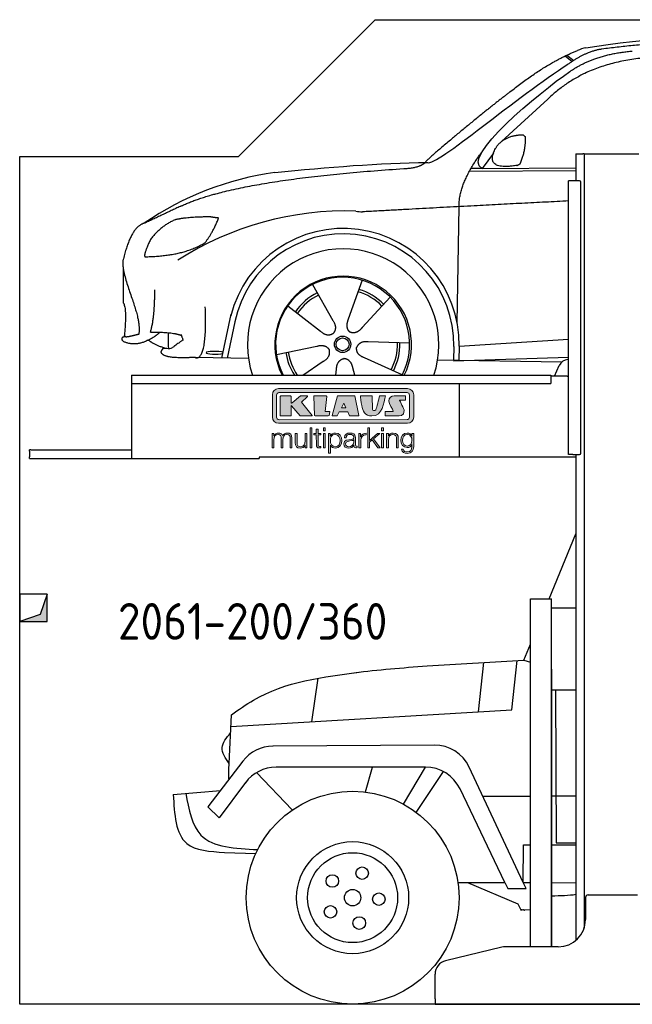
# Model space of a CAD drawing. Header units: millimetres. Extents: x 200 to 5400, y -200 to 3400.
# Tile 1 of 2: x 200 to 2440, y -200 to 3400. Entities that reach past the tile are written whole.
import ezdxf

# ---------------------------------------------------------------- set-up
doc = ezdxf.new("R2010")
doc.units = ezdxf.units.MM
for name, color, linetype in [('8', 1, 'Continuous'), ('Car', 10, 'Continuous'), ('Logo', 7, 'Continuous')]:
    doc.layers.add(name, color=color, linetype=linetype)
doc.styles.get("Standard").update_dxf_attribs({"font": 'ISOCP.SHX'})

# ---------------------------------------------------------------- blocks, each defined once
blk = doc.blocks.new('KLAUS')
at = {"layer": 'Logo'}
h = blk.add_hatch(color=8, dxfattribs=at)
h.dxf.hatch_style = 2
edge = h.paths.add_edge_path()
edge.add_spline(control_points=[(3.6, 29.09), (2.88, 29.09), (2.3, 28.51), (2.3, 27.8), (2.3, 27.8), (2.3, 16.11), (2.3, 16.11), (2.3, 15.39), (2.88, 14.81), (3.6, 14.81), (3.6, 14.81), (71.16, 14.81), (71.16, 14.81), (71.88, 14.81), (72.46, 15.39), (72.46, 16.11), (72.46, 16.11), (72.46, 27.8), (72.46, 27.8), (72.46, 28.51), (71.88, 29.09), (71.16, 29.09), (71.16, 29.09), (3.6, 29.09), (3.6, 29.09), (3.6, 29.09), (3.6, 29.09), (3.6, 29.09)], knot_values=[0, 0, 0, 0, 1, 1, 1, 2, 2, 2, 3, 3, 3, 4, 4, 4, 5, 5, 5, 6, 6, 6, 7, 7, 7, 8, 8, 8, 9, 9, 9, 9], degree=3, periodic=0)
edge = h.paths.add_edge_path()
edge.add_spline(control_points=[(3.35, 31.23), (3.35, 31.23), (71.47, 31.23), (71.47, 31.23), (73.26, 31.23), (74.71, 29.77), (74.71, 27.99), (74.71, 27.99), (74.71, 16.17), (74.71, 16.17), (74.71, 14.38), (73.26, 12.93), (71.47, 12.93), (71.47, 12.93), (3.35, 12.93), (3.35, 12.93), (1.56, 12.93), (0.11, 14.38), (0.11, 16.17), (0.11, 16.17), (0.11, 27.99), (0.11, 27.99), (0.11, 29.77), (1.56, 31.23), (3.35, 31.23), (3.35, 31.23), (3.35, 31.23), (3.35, 31.23)], knot_values=[0, 0, 0, 0, 1, 1, 1, 2, 2, 2, 3, 3, 3, 4, 4, 4, 5, 5, 5, 6, 6, 6, 7, 7, 7, 8, 8, 8, 9, 9, 9, 9], degree=3, periodic=0)
h = blk.add_hatch(color=8, dxfattribs=at)
h.dxf.hatch_style = 2
edge = h.paths.add_edge_path()
edge.add_spline(control_points=[(4.5, 27.33), (4.5, 27.33), (9.7, 27.33), (9.7, 27.33), (9.84, 27.33), (9.96, 27.22), (9.96, 27.08), (9.96, 27.08), (9.96, 23.69), (9.96, 23.69), (9.96, 23.69), (9.94, 23.64), (10.04, 23.59), (10.14, 23.53), (10.2, 23.57), (10.2, 23.57), (10.2, 23.57), (10.51, 23.75), (10.51, 23.75), (10.51, 23.75), (14.94, 27.33), (14.94, 27.33), (14.94, 27.33), (18.41, 27.33), (18.41, 27.33), (18.41, 27.33), (18.49, 27.33), (18.56, 27.2), (18.65, 27.04), (18.53, 26.91), (18.53, 26.91), (18.53, 26.91), (15.49, 24.11), (15.49, 24.11), (15.49, 24.11), (21.14, 17.06), (21.14, 17.06), (21.14, 17.06), (21.13, 16.91), (21.13, 16.91), (21.08, 16.84), (20.99, 16.82), (20.99, 16.82), (20.99, 16.82), (14.7, 16.82), (14.7, 16.82), (14.7, 16.82), (10.26, 22.17), (10.26, 22.17), (10.26, 22.17), (10.19, 22.24), (10.08, 22.21), (9.97, 22.18), (9.96, 22.11), (9.96, 22.11), (9.96, 22.11), (9.96, 17.08), (9.96, 17.08), (9.96, 16.94), (9.84, 16.82), (9.7, 16.82), (9.7, 16.82), (4.5, 16.82), (4.5, 16.82), (4.36, 16.82), (4.25, 16.94), (4.25, 17.08), (4.25, 17.08), (4.25, 27.08), (4.25, 27.08), (4.25, 27.22), (4.36, 27.33), (4.5, 27.33), (4.5, 27.33), (4.5, 27.33), (4.5, 27.33)], knot_values=[0, 0, 0, 0, 1, 1, 1, 2, 2, 2, 3, 3, 3, 4, 4, 4, 5, 5, 5, 6, 6, 6, 7, 7, 7, 8, 8, 8, 9, 9, 9, 10, 10, 10, 11, 11, 11, 12, 12, 12, 13, 13, 13, 14, 14, 14, 15, 15, 15, 16, 16, 16, 17, 17, 17, 18, 18, 18, 19, 19, 19, 20, 20, 20, 21, 21, 21, 22, 22, 22, 23, 23, 23, 24, 24, 24, 25, 25, 25, 25], degree=3, periodic=0)
h = blk.add_hatch(color=8, dxfattribs=at)
h.dxf.hatch_style = 2
h.paths.add_polyline_path([(22.42, 17.06), (21.97, 27.15), (22.24, 27.33), (28.55, 27.33), (28.86, 26.97), (28.01, 19.08), (30.26, 19.07), (30.44, 18.95), (30.08, 16.95), (29.49, 16.82), (22.6, 16.82)])
h = blk.add_hatch(color=8, dxfattribs=at)
h.paths.add_polyline_path([(36.52, 21.01), (38.93, 21.01), (37.87, 23.57)])
h.paths.add_polyline_path([(34.52, 27.33), (43.65, 27.33), (45.76, 16.94), (45.57, 16.82), (40.83, 16.82), (39.89, 18.95), (35.42, 18.95), (34.27, 16.82), (31.78, 16.82), (31.66, 17)])
h = blk.add_hatch(color=8, dxfattribs=at)
h.dxf.hatch_style = 2
edge = h.paths.add_edge_path()
edge.add_spline(control_points=[(52.69, 27.32), (52.69, 27.32), (52.88, 20.14), (52.88, 20.14), (53.01, 19.89), (53.2, 19.77), (53.43, 19.71), (53.91, 19.59), (54.43, 19.57), (54.64, 20.03), (55.23, 21.34), (56.27, 25.45), (56.6, 27.33), (56.6, 27.33), (59.77, 27.33), (59.77, 27.33), (58.77, 23.9), (58.56, 16.82), (52.63, 16.76), (48.72, 16.72), (48.01, 19.35), (47.27, 22.24), (46.89, 23.68), (46.54, 27.33), (46.54, 27.33), (46.54, 27.33), (52.69, 27.32), (52.69, 27.32), (52.69, 27.32), (52.69, 27.32), (52.69, 27.32)], knot_values=[0, 0, 0, 0, 1, 1, 1, 2, 2, 2, 3, 3, 3, 4, 4, 4, 5, 5, 5, 6, 6, 6, 7, 7, 7, 8, 8, 8, 9, 9, 9, 10, 10, 10, 10], degree=3, periodic=0)
h = blk.add_hatch(color=8, dxfattribs=at)
h.dxf.hatch_style = 2
edge = h.paths.add_edge_path()
edge.add_spline(control_points=[(64.46, 27.33), (64.46, 27.33), (70.31, 27.33), (70.31, 27.33), (70.31, 26.52), (70.31, 26.02), (70.31, 25.12), (70.31, 25.12), (67.3, 25.12), (67.3, 25.12), (67.24, 25.04), (67.25, 25.11), (67.25, 24.91), (67.25, 24.88), (69.73, 20.38), (69.73, 19.57), (69.73, 16.4), (67.22, 16.81), (65.9, 16.82), (65.9, 16.82), (59.59, 16.82), (59.59, 16.82), (59.59, 17.76), (59.59, 18.23), (59.59, 19.14), (59.59, 19.14), (63.75, 19.14), (63.75, 19.14), (63.82, 19.22), (63.81, 19.11), (63.81, 19.31), (63.81, 20.32), (61.58, 23.06), (61.58, 24.63), (61.58, 26.33), (62.83, 27.34), (64.46, 27.33), (64.46, 27.33), (64.46, 27.33), (64.46, 27.33)], knot_values=[0, 0, 0, 0, 1, 1, 1, 2, 2, 2, 3, 3, 3, 4, 4, 4, 5, 5, 5, 6, 6, 6, 7, 7, 7, 8, 8, 8, 9, 9, 9, 10, 10, 10, 11, 11, 11, 12, 12, 12, 13, 13, 13, 13], degree=3, periodic=0)
h = blk.add_hatch(color=30, dxfattribs=at)
h.dxf.hatch_style = 2
h.paths.add_polyline_path([(20.07, 0), (20.99, 0), (20.99, 10.45), (20.07, 10.45)])
h = blk.add_hatch(color=30, dxfattribs=at)
h.paths.add_polyline_path([(27.1, 0), (28.03, 0), (28.03, 7.55), (27.1, 7.55)])
h.paths.add_polyline_path([(27.1, 8.98), (28.03, 8.98), (28.03, 10.45), (27.1, 10.45)])
h = blk.add_hatch(color=30, dxfattribs=at)
h.dxf.hatch_style = 2
h.paths.add_polyline_path([(50.4, 0), (51.32, 0), (51.32, 2.87), (52.82, 4.11), (55.8, 0), (56.96, 0), (53.52, 4.76), (56.74, 7.55), (55.51, 7.55), (51.32, 3.89), (51.32, 10.45), (50.4, 10.45)])
h = blk.add_hatch(color=30, dxfattribs=at)
h.paths.add_polyline_path([(57.74, 0), (58.66, 0), (58.66, 7.55), (57.74, 7.55)])
h.paths.add_polyline_path([(57.74, 8.98), (58.66, 8.98), (58.66, 10.45), (57.74, 10.45)])
h = blk.add_hatch(color=30, dxfattribs=at)
h.dxf.hatch_style = 2
edge = h.paths.add_edge_path()
edge.add_spline(control_points=[(0, 0), (0, 0), (0.92, 0), (0.92, 0), (0.92, 0), (0.92, 4.22), (0.92, 4.22), (0.94, 5.8), (1.58, 7), (3.18, 7), (4.35, 7), (4.77, 6.15), (4.76, 5.12), (4.76, 5.12), (4.76, 0), (4.76, 0), (4.76, 0), (5.68, 0), (5.68, 0), (5.68, 0), (5.68, 4.27), (5.68, 4.27), (5.68, 5.68), (6.14, 7), (7.73, 7), (9.05, 7), (9.52, 6.32), (9.52, 5.08), (9.52, 5.08), (9.52, 0), (9.52, 0), (9.52, 0), (10.44, 0), (10.44, 0), (10.44, 0), (10.44, 5.12), (10.44, 5.12), (10.44, 6.91), (9.59, 7.77), (7.94, 7.77), (6.94, 7.77), (5.99, 7.29), (5.54, 6.3), (5.26, 7.29), (4.36, 7.77), (3.37, 7.77), (2.17, 7.77), (1.38, 7.19), (0.89, 6.28), (0.89, 6.28), (0.85, 6.28), (0.85, 6.28), (0.85, 6.28), (0.85, 7.55), (0.85, 7.55), (0.85, 7.55), (0, 7.55), (0, 7.55), (0, 7.55), (0, 0), (0, 0), (0, 0), (0, 0), (0, 0)], knot_values=[0, 0, 0, 0, 1, 1, 1, 2, 2, 2, 3, 3, 3, 4, 4, 4, 5, 5, 5, 6, 6, 6, 7, 7, 7, 8, 8, 8, 9, 9, 9, 10, 10, 10, 11, 11, 11, 12, 12, 12, 13, 13, 13, 14, 14, 14, 15, 15, 15, 16, 16, 16, 17, 17, 17, 18, 18, 18, 19, 19, 19, 20, 20, 20, 21, 21, 21, 21], degree=3, periodic=0)
h = blk.add_hatch(color=30, dxfattribs=at)
h.dxf.hatch_style = 2
edge = h.paths.add_edge_path()
edge.add_spline(control_points=[(18.31, 7.55), (18.31, 7.55), (17.39, 7.55), (17.39, 7.55), (17.39, 7.55), (17.39, 3.59), (17.39, 3.59), (17.39, 2.05), (16.7, 0.56), (15.12, 0.56), (13.66, 0.56), (13.15, 1.27), (13.1, 2.64), (13.1, 2.64), (13.1, 7.55), (13.1, 7.55), (13.1, 7.55), (12.18, 7.55), (12.18, 7.55), (12.18, 7.55), (12.18, 2.65), (12.18, 2.65), (12.18, 0.89), (12.93, -0.22), (14.83, -0.22), (15.96, -0.22), (16.95, 0.35), (17.44, 1.36), (17.44, 1.36), (17.47, 1.36), (17.47, 1.36), (17.47, 1.36), (17.47, 0), (17.47, 0), (17.47, 0), (18.31, 0), (18.31, 0), (18.31, 0), (18.31, 7.55), (18.31, 7.55), (18.31, 7.55), (18.31, 7.55), (18.31, 7.55)], knot_values=[0, 0, 0, 0, 1, 1, 1, 2, 2, 2, 3, 3, 3, 4, 4, 4, 5, 5, 5, 6, 6, 6, 7, 7, 7, 8, 8, 8, 9, 9, 9, 10, 10, 10, 11, 11, 11, 12, 12, 12, 13, 13, 13, 14, 14, 14, 14], degree=3, periodic=0)
h = blk.add_hatch(color=30, dxfattribs=at)
h.dxf.hatch_style = 2
edge = h.paths.add_edge_path()
edge.add_spline(control_points=[(24.22, 9.82), (24.22, 9.82), (23.3, 9.82), (23.3, 9.82), (23.3, 9.82), (23.3, 7.55), (23.3, 7.55), (23.3, 7.55), (21.98, 7.55), (21.98, 7.55), (21.98, 7.55), (21.98, 6.78), (21.98, 6.78), (21.98, 6.78), (23.3, 6.78), (23.3, 6.78), (23.3, 6.78), (23.3, 1.61), (23.3, 1.61), (23.28, 0.32), (23.71, -0.09), (24.94, -0.09), (25.22, -0.09), (25.48, -0.06), (25.76, -0.06), (25.76, -0.06), (25.76, 0.73), (25.76, 0.73), (25.5, 0.7), (25.23, 0.69), (24.97, 0.69), (24.31, 0.73), (24.22, 1.08), (24.22, 1.68), (24.22, 1.68), (24.22, 6.78), (24.22, 6.78), (24.22, 6.78), (25.76, 6.78), (25.76, 6.78), (25.76, 6.78), (25.76, 7.55), (25.76, 7.55), (25.76, 7.55), (24.22, 7.55), (24.22, 7.55), (24.22, 7.55), (24.22, 9.82), (24.22, 9.82), (24.22, 9.82), (24.22, 9.82), (24.22, 9.82)], knot_values=[0, 0, 0, 0, 1, 1, 1, 2, 2, 2, 3, 3, 3, 4, 4, 4, 5, 5, 5, 6, 6, 6, 7, 7, 7, 8, 8, 8, 9, 9, 9, 10, 10, 10, 11, 11, 11, 12, 12, 12, 13, 13, 13, 14, 14, 14, 15, 15, 15, 16, 16, 16, 17, 17, 17, 17], degree=3, periodic=0)
h = blk.add_hatch(color=30, dxfattribs=at)
edge = h.paths.add_edge_path()
edge.add_spline(control_points=[(35.84, 3.78), (35.84, 2.21), (35.12, 0.56), (33.37, 0.56), (31.4, 0.56), (30.72, 2.21), (30.72, 3.78), (30.72, 5.49), (31.33, 7), (33.37, 7), (35.12, 7), (35.84, 5.34), (35.84, 3.78), (35.84, 3.78), (35.84, 3.78), (35.84, 3.78)], knot_values=[0, 0, 0, 0, 1, 1, 1, 2, 2, 2, 3, 3, 3, 4, 4, 4, 5, 5, 5, 5], degree=3, periodic=0)
edge = h.paths.add_edge_path()
edge.add_spline(control_points=[(29.79, -2.8), (29.79, -2.8), (30.72, -2.8), (30.72, -2.8), (30.72, -2.8), (30.72, 1.43), (30.72, 1.43), (30.72, 1.43), (30.74, 1.43), (30.74, 1.43), (31.14, 0.35), (32.24, -0.22), (33.37, -0.22), (35.66, -0.22), (36.76, 1.64), (36.76, 3.78), (36.76, 5.91), (35.66, 7.77), (33.37, 7.77), (32.15, 7.77), (31.1, 7.14), (30.67, 6.12), (30.67, 6.12), (30.64, 6.12), (30.64, 6.12), (30.64, 6.12), (30.64, 7.55), (30.64, 7.55), (30.64, 7.55), (29.79, 7.55), (29.79, 7.55), (29.79, 7.55), (29.79, -2.8), (29.79, -2.8), (29.79, -2.8), (29.79, -2.8), (29.79, -2.8)], knot_values=[0, 0, 0, 0, 1, 1, 1, 2, 2, 2, 3, 3, 3, 4, 4, 4, 5, 5, 5, 6, 6, 6, 7, 7, 7, 8, 8, 8, 9, 9, 9, 10, 10, 10, 11, 11, 11, 12, 12, 12, 12], degree=3, periodic=0)
h = blk.add_hatch(color=30, dxfattribs=at)
edge = h.paths.add_edge_path()
edge.add_spline(control_points=[(43.03, 2.93), (43.04, 1.45), (41.8, 0.56), (40.39, 0.56), (39.53, 0.56), (38.71, 1.13), (38.71, 2.05), (38.71, 3.53), (40.66, 3.51), (42.22, 3.79), (42.47, 3.84), (42.88, 3.91), (43, 4.13), (43, 4.13), (43.03, 4.13), (43.03, 4.13), (43.03, 4.13), (43.03, 2.93), (43.03, 2.93), (43.03, 2.93), (43.03, 2.93), (43.03, 2.93)], knot_values=[0, 0, 0, 0, 1, 1, 1, 2, 2, 2, 3, 3, 3, 4, 4, 4, 5, 5, 5, 6, 6, 6, 7, 7, 7, 7], degree=3, periodic=0)
edge = h.paths.add_edge_path()
edge.add_spline(control_points=[(39.03, 5.24), (39.06, 6.47), (39.91, 7), (41.05, 7), (42.14, 7), (43.03, 6.69), (43.03, 5.45), (43.03, 4.61), (42.6, 4.51), (41.84, 4.42), (39.85, 4.19), (37.79, 4.11), (37.79, 1.99), (37.79, 0.47), (38.93, -0.22), (40.32, -0.22), (41.77, -0.22), (42.43, 0.34), (43.07, 1.32), (43.07, 1.32), (43.1, 1.32), (43.1, 1.32), (43.1, 0.53), (43.25, 0), (44.19, 0), (44.43, 0), (44.58, 0.01), (44.79, 0.06), (44.79, 0.06), (44.79, 0.83), (44.79, 0.83), (44.71, 0.81), (44.6, 0.78), (44.49, 0.78), (44.13, 0.78), (43.95, 0.98), (43.95, 1.33), (43.95, 1.33), (43.95, 5.34), (43.95, 5.34), (43.95, 7.36), (42.5, 7.77), (41.17, 7.77), (39.44, 7.77), (38.2, 7.01), (38.11, 5.24), (38.11, 5.24), (39.03, 5.24), (39.03, 5.24), (39.03, 5.24), (39.03, 5.24), (39.03, 5.24)], knot_values=[0, 0, 0, 0, 1, 1, 1, 2, 2, 2, 3, 3, 3, 4, 4, 4, 5, 5, 5, 6, 6, 6, 7, 7, 7, 8, 8, 8, 9, 9, 9, 10, 10, 10, 11, 11, 11, 12, 12, 12, 13, 13, 13, 14, 14, 14, 15, 15, 15, 16, 16, 16, 17, 17, 17, 17], degree=3, periodic=0)
h = blk.add_hatch(color=30, dxfattribs=at)
h.dxf.hatch_style = 2
edge = h.paths.add_edge_path()
edge.add_spline(control_points=[(45.79, 0), (45.79, 0), (46.71, 0), (46.71, 0), (46.71, 0), (46.71, 4.03), (46.71, 4.03), (46.71, 5.59), (47.85, 6.82), (49.52, 6.73), (49.52, 6.73), (49.52, 7.66), (49.52, 7.66), (48.16, 7.72), (47.14, 7), (46.67, 5.78), (46.67, 5.78), (46.64, 5.78), (46.64, 5.78), (46.64, 5.78), (46.64, 7.55), (46.64, 7.55), (46.64, 7.55), (45.79, 7.55), (45.79, 7.55), (45.79, 7.55), (45.79, 0), (45.79, 0), (45.79, 0), (45.79, 0), (45.79, 0)], knot_values=[0, 0, 0, 0, 1, 1, 1, 2, 2, 2, 3, 3, 3, 4, 4, 4, 5, 5, 5, 6, 6, 6, 7, 7, 7, 8, 8, 8, 9, 9, 9, 10, 10, 10, 10], degree=3, periodic=0)
h = blk.add_hatch(color=30, dxfattribs=at)
h.dxf.hatch_style = 2
edge = h.paths.add_edge_path()
edge.add_spline(control_points=[(60.41, 0), (60.41, 0), (61.33, 0), (61.33, 0), (61.33, 0), (61.33, 4.41), (61.33, 4.41), (61.36, 5.89), (62.24, 7), (63.7, 7), (65.2, 7), (65.62, 6.02), (65.62, 4.71), (65.62, 4.71), (65.62, 0), (65.62, 0), (65.62, 0), (66.54, 0), (66.54, 0), (66.54, 0), (66.54, 4.86), (66.54, 4.86), (66.54, 6.66), (65.9, 7.77), (63.78, 7.77), (62.71, 7.77), (61.7, 7.16), (61.36, 6.25), (61.36, 6.25), (61.33, 6.25), (61.33, 6.25), (61.33, 6.25), (61.33, 7.55), (61.33, 7.55), (61.33, 7.55), (60.41, 7.55), (60.41, 7.55), (60.41, 7.55), (60.41, 0), (60.41, 0), (60.41, 0), (60.41, 0), (60.41, 0)], knot_values=[0, 0, 0, 0, 1, 1, 1, 2, 2, 2, 3, 3, 3, 4, 4, 4, 5, 5, 5, 6, 6, 6, 7, 7, 7, 8, 8, 8, 9, 9, 9, 10, 10, 10, 11, 11, 11, 12, 12, 12, 13, 13, 13, 14, 14, 14, 14], degree=3, periodic=0)
h = blk.add_hatch(color=30, dxfattribs=at)
edge = h.paths.add_edge_path()
edge.add_spline(control_points=[(71.32, 0.86), (69.62, 0.86), (68.83, 2.34), (68.83, 3.86), (68.83, 5.43), (69.56, 7), (71.32, 7), (73.06, 7), (73.75, 5.34), (73.75, 3.86), (73.75, 2.33), (72.91, 0.86), (71.32, 0.86), (71.32, 0.86), (71.32, 0.86), (71.32, 0.86)], knot_values=[0, 0, 0, 0, 1, 1, 1, 2, 2, 2, 3, 3, 3, 4, 4, 4, 5, 5, 5, 5], degree=3, periodic=0)
edge = h.paths.add_edge_path()
edge.add_spline(control_points=[(74.67, 7.55), (74.67, 7.55), (73.75, 7.55), (73.75, 7.55), (73.75, 7.55), (73.75, 6.25), (73.75, 6.25), (73.75, 6.25), (73.72, 6.25), (73.72, 6.25), (73.35, 7.09), (72.41, 7.77), (71.32, 7.77), (69.13, 7.77), (67.9, 6.05), (67.9, 3.97), (67.9, 1.82), (68.9, 0.09), (71.32, 0.09), (72.4, 0.09), (73.29, 0.72), (73.72, 1.64), (73.72, 1.64), (73.75, 1.64), (73.75, 1.64), (73.75, 1.64), (73.75, 0.61), (73.75, 0.61), (73.75, -1.23), (73.01, -2.24), (71.32, -2.24), (70.29, -2.24), (69.31, -1.85), (69.1, -0.73), (69.1, -0.73), (68.18, -0.73), (68.18, -0.73), (68.31, -2.34), (69.81, -3.02), (71.32, -3.02), (73.79, -3.02), (74.65, -1.64), (74.67, 0.61), (74.67, 0.61), (74.67, 7.55), (74.67, 7.55), (74.67, 7.55), (74.67, 7.55), (74.67, 7.55)], knot_values=[0, 0, 0, 0, 1, 1, 1, 2, 2, 2, 3, 3, 3, 4, 4, 4, 5, 5, 5, 6, 6, 6, 7, 7, 7, 8, 8, 8, 9, 9, 9, 10, 10, 10, 11, 11, 11, 12, 12, 12, 13, 13, 13, 14, 14, 14, 15, 15, 15, 16, 16, 16, 16], degree=3, periodic=0)
at = {"layer": 'Logo', "lineweight": 0}
for points in [[(22.42, 17.06), (21.97, 27.15), (22.24, 27.33), (28.55, 27.33), (28.86, 26.97), (28.01, 19.08), (30.26, 19.07), (30.44, 18.95), (30.08, 16.95), (29.49, 16.82), (22.6, 16.82), (22.42, 17.06), (22.42, 17.06)], [(34.52, 27.33), (43.65, 27.33), (45.76, 16.94), (45.57, 16.82), (40.83, 16.82), (39.89, 18.95), (35.42, 18.95), (34.27, 16.82), (31.78, 16.82), (31.66, 17), (34.52, 27.33), (34.52, 27.33)], [(36.52, 21.01), (38.93, 21.01), (37.87, 23.57), (36.52, 21.01), (36.52, 21.01)], [(20.07, 0), (20.99, 0), (20.99, 10.45), (20.07, 10.45), (20.07, 0), (20.07, 0)], [(27.1, 8.98), (28.03, 8.98), (28.03, 10.45), (27.1, 10.45), (27.1, 8.98), (27.1, 8.98)], [(50.4, 0), (51.32, 0), (51.32, 2.87), (52.82, 4.11), (55.8, 0), (56.96, 0), (53.52, 4.76), (56.74, 7.55), (55.51, 7.55), (51.32, 3.89), (51.32, 10.45), (50.4, 10.45), (50.4, 0), (50.4, 0)], [(57.74, 8.98), (58.66, 8.98), (58.66, 10.45), (57.74, 10.45), (57.74, 8.98), (57.74, 8.98)], [(27.1, 0), (28.03, 0), (28.03, 7.55), (27.1, 7.55), (27.1, 0), (27.1, 0)], [(57.74, 0), (58.66, 0), (58.66, 7.55), (57.74, 7.55), (57.74, 0), (57.74, 0)]]:
    blk.add_lwpolyline(points, dxfattribs=at)
for points, knots in [([(3.35, 31.23), (3.35, 31.23), (71.47, 31.23), (71.47, 31.23), (73.26, 31.23), (74.71, 29.77), (74.71, 27.99), (74.71, 27.99), (74.71, 16.17), (74.71, 16.17), (74.71, 14.38), (73.26, 12.93), (71.47, 12.93), (71.47, 12.93), (3.35, 12.93), (3.35, 12.93), (1.56, 12.93), (0.11, 14.38), (0.11, 16.17), (0.11, 16.17), (0.11, 27.99), (0.11, 27.99), (0.11, 29.77), (1.56, 31.23), (3.35, 31.23), (3.35, 31.23), (3.35, 31.23), (3.35, 31.23)], [0, 0, 0, 0, 1, 1, 1, 2, 2, 2, 3, 3, 3, 4, 4, 4, 5, 5, 5, 6, 6, 6, 7, 7, 7, 8, 8, 8, 9, 9, 9, 9]), ([(3.6, 29.09), (2.88, 29.09), (2.3, 28.51), (2.3, 27.8), (2.3, 27.8), (2.3, 16.11), (2.3, 16.11), (2.3, 15.39), (2.88, 14.81), (3.6, 14.81), (3.6, 14.81), (71.16, 14.81), (71.16, 14.81), (71.88, 14.81), (72.46, 15.39), (72.46, 16.11), (72.46, 16.11), (72.46, 27.8), (72.46, 27.8), (72.46, 28.51), (71.88, 29.09), (71.16, 29.09), (71.16, 29.09), (3.6, 29.09), (3.6, 29.09), (3.6, 29.09), (3.6, 29.09), (3.6, 29.09)], [0, 0, 0, 0, 1, 1, 1, 2, 2, 2, 3, 3, 3, 4, 4, 4, 5, 5, 5, 6, 6, 6, 7, 7, 7, 8, 8, 8, 9, 9, 9, 9]), ([(4.5, 27.33), (4.5, 27.33), (9.7, 27.33), (9.7, 27.33), (9.84, 27.33), (9.96, 27.22), (9.96, 27.08), (9.96, 27.08), (9.96, 23.69), (9.96, 23.69), (9.96, 23.69), (9.94, 23.64), (10.04, 23.59), (10.14, 23.53), (10.2, 23.57), (10.2, 23.57), (10.2, 23.57), (10.51, 23.75), (10.51, 23.75), (10.51, 23.75), (14.94, 27.33), (14.94, 27.33), (14.94, 27.33), (18.41, 27.33), (18.41, 27.33), (18.41, 27.33), (18.49, 27.33), (18.56, 27.2), (18.65, 27.04), (18.53, 26.91), (18.53, 26.91), (18.53, 26.91), (15.49, 24.11), (15.49, 24.11), (15.49, 24.11), (21.14, 17.06), (21.14, 17.06), (21.14, 17.06), (21.13, 16.91), (21.13, 16.91), (21.08, 16.84), (20.99, 16.82), (20.99, 16.82), (20.99, 16.82), (14.7, 16.82), (14.7, 16.82), (14.7, 16.82), (10.26, 22.17), (10.26, 22.17), (10.26, 22.17), (10.19, 22.24), (10.08, 22.21), (9.97, 22.18), (9.96, 22.11), (9.96, 22.11), (9.96, 22.11), (9.96, 17.08), (9.96, 17.08), (9.96, 16.94), (9.84, 16.82), (9.7, 16.82), (9.7, 16.82), (4.5, 16.82), (4.5, 16.82), (4.36, 16.82), (4.25, 16.94), (4.25, 17.08), (4.25, 17.08), (4.25, 27.08), (4.25, 27.08), (4.25, 27.22), (4.36, 27.33), (4.5, 27.33), (4.5, 27.33), (4.5, 27.33), (4.5, 27.33)], [0, 0, 0, 0, 1, 1, 1, 2, 2, 2, 3, 3, 3, 4, 4, 4, 5, 5, 5, 6, 6, 6, 7, 7, 7, 8, 8, 8, 9, 9, 9, 10, 10, 10, 11, 11, 11, 12, 12, 12, 13, 13, 13, 14, 14, 14, 15, 15, 15, 16, 16, 16, 17, 17, 17, 18, 18, 18, 19, 19, 19, 20, 20, 20, 21, 21, 21, 22, 22, 22, 23, 23, 23, 24, 24, 24, 25, 25, 25, 25]), ([(52.69, 27.32), (52.69, 27.32), (52.88, 20.14), (52.88, 20.14), (53.01, 19.89), (53.2, 19.77), (53.43, 19.71), (53.91, 19.59), (54.43, 19.57), (54.64, 20.03), (55.23, 21.34), (56.27, 25.45), (56.6, 27.33), (56.6, 27.33), (59.77, 27.33), (59.77, 27.33), (58.77, 23.9), (58.56, 16.82), (52.63, 16.76), (48.72, 16.72), (48.01, 19.35), (47.27, 22.24), (46.89, 23.68), (46.54, 27.33), (46.54, 27.33), (46.54, 27.33), (52.69, 27.32), (52.69, 27.32), (52.69, 27.32), (52.69, 27.32), (52.69, 27.32)], [0, 0, 0, 0, 1, 1, 1, 2, 2, 2, 3, 3, 3, 4, 4, 4, 5, 5, 5, 6, 6, 6, 7, 7, 7, 8, 8, 8, 9, 9, 9, 10, 10, 10, 10]), ([(64.46, 27.33), (64.46, 27.33), (70.31, 27.33), (70.31, 27.33), (70.31, 26.52), (70.31, 26.02), (70.31, 25.12), (70.31, 25.12), (67.3, 25.12), (67.3, 25.12), (67.24, 25.04), (67.25, 25.11), (67.25, 24.91), (67.25, 24.88), (69.73, 20.38), (69.73, 19.57), (69.73, 16.4), (67.22, 16.81), (65.9, 16.82), (65.9, 16.82), (59.59, 16.82), (59.59, 16.82), (59.59, 17.76), (59.59, 18.23), (59.59, 19.14), (59.59, 19.14), (63.75, 19.14), (63.75, 19.14), (63.82, 19.22), (63.81, 19.11), (63.81, 19.31), (63.81, 20.32), (61.58, 23.06), (61.58, 24.63), (61.58, 26.33), (62.83, 27.34), (64.46, 27.33), (64.46, 27.33), (64.46, 27.33), (64.46, 27.33)], [0, 0, 0, 0, 1, 1, 1, 2, 2, 2, 3, 3, 3, 4, 4, 4, 5, 5, 5, 6, 6, 6, 7, 7, 7, 8, 8, 8, 9, 9, 9, 10, 10, 10, 11, 11, 11, 12, 12, 12, 13, 13, 13, 13]), ([(0, 0), (0, 0), (0.92, 0), (0.92, 0), (0.92, 0), (0.92, 4.22), (0.92, 4.22), (0.94, 5.8), (1.58, 7), (3.18, 7), (4.35, 7), (4.77, 6.15), (4.76, 5.12), (4.76, 5.12), (4.76, 0), (4.76, 0), (4.76, 0), (5.68, 0), (5.68, 0), (5.68, 0), (5.68, 4.27), (5.68, 4.27), (5.68, 5.68), (6.14, 7), (7.73, 7), (9.05, 7), (9.52, 6.32), (9.52, 5.08), (9.52, 5.08), (9.52, 0), (9.52, 0), (9.52, 0), (10.44, 0), (10.44, 0), (10.44, 0), (10.44, 5.12), (10.44, 5.12), (10.44, 6.91), (9.59, 7.77), (7.94, 7.77), (6.94, 7.77), (5.99, 7.29), (5.54, 6.3), (5.26, 7.29), (4.36, 7.77), (3.37, 7.77), (2.17, 7.77), (1.38, 7.19), (0.89, 6.28), (0.89, 6.28), (0.85, 6.28), (0.85, 6.28), (0.85, 6.28), (0.85, 7.55), (0.85, 7.55), (0.85, 7.55), (0, 7.55), (0, 7.55), (0, 7.55), (0, 0), (0, 0), (0, 0), (0, 0), (0, 0)], [0, 0, 0, 0, 1, 1, 1, 2, 2, 2, 3, 3, 3, 4, 4, 4, 5, 5, 5, 6, 6, 6, 7, 7, 7, 8, 8, 8, 9, 9, 9, 10, 10, 10, 11, 11, 11, 12, 12, 12, 13, 13, 13, 14, 14, 14, 15, 15, 15, 16, 16, 16, 17, 17, 17, 18, 18, 18, 19, 19, 19, 20, 20, 20, 21, 21, 21, 21]), ([(18.31, 7.55), (18.31, 7.55), (17.39, 7.55), (17.39, 7.55), (17.39, 7.55), (17.39, 3.59), (17.39, 3.59), (17.39, 2.05), (16.7, 0.56), (15.12, 0.56), (13.66, 0.56), (13.15, 1.27), (13.1, 2.64), (13.1, 2.64), (13.1, 7.55), (13.1, 7.55), (13.1, 7.55), (12.18, 7.55), (12.18, 7.55), (12.18, 7.55), (12.18, 2.65), (12.18, 2.65), (12.18, 0.89), (12.93, -0.22), (14.83, -0.22), (15.96, -0.22), (16.95, 0.35), (17.44, 1.36), (17.44, 1.36), (17.47, 1.36), (17.47, 1.36), (17.47, 1.36), (17.47, 0), (17.47, 0), (17.47, 0), (18.31, 0), (18.31, 0), (18.31, 0), (18.31, 7.55), (18.31, 7.55), (18.31, 7.55), (18.31, 7.55), (18.31, 7.55)], [0, 0, 0, 0, 1, 1, 1, 2, 2, 2, 3, 3, 3, 4, 4, 4, 5, 5, 5, 6, 6, 6, 7, 7, 7, 8, 8, 8, 9, 9, 9, 10, 10, 10, 11, 11, 11, 12, 12, 12, 13, 13, 13, 14, 14, 14, 14]), ([(24.22, 9.82), (24.22, 9.82), (23.3, 9.82), (23.3, 9.82), (23.3, 9.82), (23.3, 7.55), (23.3, 7.55), (23.3, 7.55), (21.98, 7.55), (21.98, 7.55), (21.98, 7.55), (21.98, 6.78), (21.98, 6.78), (21.98, 6.78), (23.3, 6.78), (23.3, 6.78), (23.3, 6.78), (23.3, 1.61), (23.3, 1.61), (23.28, 0.32), (23.71, -0.09), (24.94, -0.09), (25.22, -0.09), (25.48, -0.06), (25.76, -0.06), (25.76, -0.06), (25.76, 0.73), (25.76, 0.73), (25.5, 0.7), (25.23, 0.69), (24.97, 0.69), (24.31, 0.73), (24.22, 1.08), (24.22, 1.68), (24.22, 1.68), (24.22, 6.78), (24.22, 6.78), (24.22, 6.78), (25.76, 6.78), (25.76, 6.78), (25.76, 6.78), (25.76, 7.55), (25.76, 7.55), (25.76, 7.55), (24.22, 7.55), (24.22, 7.55), (24.22, 7.55), (24.22, 9.82), (24.22, 9.82), (24.22, 9.82), (24.22, 9.82), (24.22, 9.82)], [0, 0, 0, 0, 1, 1, 1, 2, 2, 2, 3, 3, 3, 4, 4, 4, 5, 5, 5, 6, 6, 6, 7, 7, 7, 8, 8, 8, 9, 9, 9, 10, 10, 10, 11, 11, 11, 12, 12, 12, 13, 13, 13, 14, 14, 14, 15, 15, 15, 16, 16, 16, 17, 17, 17, 17]), ([(29.79, -2.8), (29.79, -2.8), (30.72, -2.8), (30.72, -2.8), (30.72, -2.8), (30.72, 1.43), (30.72, 1.43), (30.72, 1.43), (30.74, 1.43), (30.74, 1.43), (31.14, 0.35), (32.24, -0.22), (33.37, -0.22), (35.66, -0.22), (36.76, 1.64), (36.76, 3.78), (36.76, 5.91), (35.66, 7.77), (33.37, 7.77), (32.15, 7.77), (31.1, 7.14), (30.67, 6.12), (30.67, 6.12), (30.64, 6.12), (30.64, 6.12), (30.64, 6.12), (30.64, 7.55), (30.64, 7.55), (30.64, 7.55), (29.79, 7.55), (29.79, 7.55), (29.79, 7.55), (29.79, -2.8), (29.79, -2.8), (29.79, -2.8), (29.79, -2.8), (29.79, -2.8)], [0, 0, 0, 0, 1, 1, 1, 2, 2, 2, 3, 3, 3, 4, 4, 4, 5, 5, 5, 6, 6, 6, 7, 7, 7, 8, 8, 8, 9, 9, 9, 10, 10, 10, 11, 11, 11, 12, 12, 12, 12]), ([(35.84, 3.78), (35.84, 2.21), (35.12, 0.56), (33.37, 0.56), (31.4, 0.56), (30.72, 2.21), (30.72, 3.78), (30.72, 5.49), (31.33, 7), (33.37, 7), (35.12, 7), (35.84, 5.34), (35.84, 3.78), (35.84, 3.78), (35.84, 3.78), (35.84, 3.78)], [0, 0, 0, 0, 1, 1, 1, 2, 2, 2, 3, 3, 3, 4, 4, 4, 5, 5, 5, 5]), ([(39.03, 5.24), (39.06, 6.47), (39.91, 7), (41.05, 7), (42.14, 7), (43.03, 6.69), (43.03, 5.45), (43.03, 4.61), (42.6, 4.51), (41.84, 4.42), (39.85, 4.19), (37.79, 4.11), (37.79, 1.99), (37.79, 0.47), (38.93, -0.22), (40.32, -0.22), (41.77, -0.22), (42.43, 0.34), (43.07, 1.32), (43.07, 1.32), (43.1, 1.32), (43.1, 1.32), (43.1, 0.53), (43.25, 0), (44.19, 0), (44.43, 0), (44.58, 0.01), (44.79, 0.06), (44.79, 0.06), (44.79, 0.83), (44.79, 0.83), (44.71, 0.81), (44.6, 0.78), (44.49, 0.78), (44.13, 0.78), (43.95, 0.98), (43.95, 1.33), (43.95, 1.33), (43.95, 5.34), (43.95, 5.34), (43.95, 7.36), (42.5, 7.77), (41.17, 7.77), (39.44, 7.77), (38.2, 7.01), (38.11, 5.24), (38.11, 5.24), (39.03, 5.24), (39.03, 5.24), (39.03, 5.24), (39.03, 5.24), (39.03, 5.24)], [0, 0, 0, 0, 1, 1, 1, 2, 2, 2, 3, 3, 3, 4, 4, 4, 5, 5, 5, 6, 6, 6, 7, 7, 7, 8, 8, 8, 9, 9, 9, 10, 10, 10, 11, 11, 11, 12, 12, 12, 13, 13, 13, 14, 14, 14, 15, 15, 15, 16, 16, 16, 17, 17, 17, 17]), ([(45.79, 0), (45.79, 0), (46.71, 0), (46.71, 0), (46.71, 0), (46.71, 4.03), (46.71, 4.03), (46.71, 5.59), (47.85, 6.82), (49.52, 6.73), (49.52, 6.73), (49.52, 7.66), (49.52, 7.66), (48.16, 7.72), (47.14, 7), (46.67, 5.78), (46.67, 5.78), (46.64, 5.78), (46.64, 5.78), (46.64, 5.78), (46.64, 7.55), (46.64, 7.55), (46.64, 7.55), (45.79, 7.55), (45.79, 7.55), (45.79, 7.55), (45.79, 0), (45.79, 0), (45.79, 0), (45.79, 0), (45.79, 0)], [0, 0, 0, 0, 1, 1, 1, 2, 2, 2, 3, 3, 3, 4, 4, 4, 5, 5, 5, 6, 6, 6, 7, 7, 7, 8, 8, 8, 9, 9, 9, 10, 10, 10, 10]), ([(60.41, 0), (60.41, 0), (61.33, 0), (61.33, 0), (61.33, 0), (61.33, 4.41), (61.33, 4.41), (61.36, 5.89), (62.24, 7), (63.7, 7), (65.2, 7), (65.62, 6.02), (65.62, 4.71), (65.62, 4.71), (65.62, 0), (65.62, 0), (65.62, 0), (66.54, 0), (66.54, 0), (66.54, 0), (66.54, 4.86), (66.54, 4.86), (66.54, 6.66), (65.9, 7.77), (63.78, 7.77), (62.71, 7.77), (61.7, 7.16), (61.36, 6.25), (61.36, 6.25), (61.33, 6.25), (61.33, 6.25), (61.33, 6.25), (61.33, 7.55), (61.33, 7.55), (61.33, 7.55), (60.41, 7.55), (60.41, 7.55), (60.41, 7.55), (60.41, 0), (60.41, 0), (60.41, 0), (60.41, 0), (60.41, 0)], [0, 0, 0, 0, 1, 1, 1, 2, 2, 2, 3, 3, 3, 4, 4, 4, 5, 5, 5, 6, 6, 6, 7, 7, 7, 8, 8, 8, 9, 9, 9, 10, 10, 10, 11, 11, 11, 12, 12, 12, 13, 13, 13, 14, 14, 14, 14]), ([(74.67, 7.55), (74.67, 7.55), (73.75, 7.55), (73.75, 7.55), (73.75, 7.55), (73.75, 6.25), (73.75, 6.25), (73.75, 6.25), (73.72, 6.25), (73.72, 6.25), (73.35, 7.09), (72.41, 7.77), (71.32, 7.77), (69.13, 7.77), (67.9, 6.05), (67.9, 3.97), (67.9, 1.82), (68.9, 0.09), (71.32, 0.09), (72.4, 0.09), (73.29, 0.72), (73.72, 1.64), (73.72, 1.64), (73.75, 1.64), (73.75, 1.64), (73.75, 1.64), (73.75, 0.61), (73.75, 0.61), (73.75, -1.23), (73.01, -2.24), (71.32, -2.24), (70.29, -2.24), (69.31, -1.85), (69.1, -0.73), (69.1, -0.73), (68.18, -0.73), (68.18, -0.73), (68.31, -2.34), (69.81, -3.02), (71.32, -3.02), (73.79, -3.02), (74.65, -1.64), (74.67, 0.61), (74.67, 0.61), (74.67, 7.55), (74.67, 7.55), (74.67, 7.55), (74.67, 7.55), (74.67, 7.55)], [0, 0, 0, 0, 1, 1, 1, 2, 2, 2, 3, 3, 3, 4, 4, 4, 5, 5, 5, 6, 6, 6, 7, 7, 7, 8, 8, 8, 9, 9, 9, 10, 10, 10, 11, 11, 11, 12, 12, 12, 13, 13, 13, 14, 14, 14, 15, 15, 15, 16, 16, 16, 16]), ([(71.32, 0.86), (69.62, 0.86), (68.83, 2.34), (68.83, 3.86), (68.83, 5.43), (69.56, 7), (71.32, 7), (73.06, 7), (73.75, 5.34), (73.75, 3.86), (73.75, 2.33), (72.91, 0.86), (71.32, 0.86), (71.32, 0.86), (71.32, 0.86), (71.32, 0.86)], [0, 0, 0, 0, 1, 1, 1, 2, 2, 2, 3, 3, 3, 4, 4, 4, 5, 5, 5, 5]), ([(43.03, 2.93), (43.04, 1.45), (41.8, 0.56), (40.39, 0.56), (39.53, 0.56), (38.71, 1.13), (38.71, 2.05), (38.71, 3.53), (40.66, 3.51), (42.22, 3.79), (42.47, 3.84), (42.88, 3.91), (43, 4.13), (43, 4.13), (43.03, 4.13), (43.03, 4.13), (43.03, 4.13), (43.03, 2.93), (43.03, 2.93), (43.03, 2.93), (43.03, 2.93), (43.03, 2.93)], [0, 0, 0, 0, 1, 1, 1, 2, 2, 2, 3, 3, 3, 4, 4, 4, 5, 5, 5, 6, 6, 6, 7, 7, 7, 7])]:
    blk.add_open_spline(points, degree=3, knots=knots, dxfattribs=at)

msp = doc.modelspace()

# ---------------------------------------------------------------- linework, layer by layer
for p, q in [((1000, 2900), (1500, 3400)), ((200, 2900), (1000, 2900)), ((2234.1, 2910), (2244.1, 2910)), ((2234.1, 2910), (2234.1, 2811)), ((2244.1, 2910), (2259.1, 2910)), ((2264.1, 2910), (2259.1, 2910)), ((2264.1, 2910), (2274.1, 2910)), ((2264.1, 2910), (2264.1, 78.8)), ((2274.1, 2910), (2464.1, 2910)), ((2223.1, 2811), (2207.1, 2811)), ((2207.1, 1861), (2207.1, 2811)), ((2207.1, 1853), (2207.1, 2810)), ((2247.1, 2811), (2223.1, 2811)), ((2252.1, 1816), (2252.1, 2806)), ((2252.1, 1815), (2252.1, 2805)), ((2155.8, 2097), (2172.9, 2136)), ((2205, 2157), (2207.1, 2157)), ((608.6, 2100), (2142.1, 2100)), ((608.6, 2100), (608.6, 1796)), ((2142.1, 2100), (2142.1, 2070)), ((2202.1, 2097), (2142.1, 2097)), ((2202.1, 2097), (2207.1, 2097)), ((608.6, 2070), (2142.1, 2070)), ((1807.1, 2070), (1807.1, 1800)), ((2207.1, 1810), (2207.1, 1853)), ((2207.1, 1811), (2207.1, 1853)), ((236, 1822), (236, 1827)), ((241, 1827), (236, 1827)), ((236, 1822), (236, 1802)), ((236, 1796), (236, 1802)), ((241, 1827), (608.6, 1827)), ((2223.1, 1810), (2207.1, 1810)), ((2223.1, 1810), (2247.1, 1810)), ((2234.1, 1810), (2234.1, 34)), ((236, 1796), (1076, 1796)), ((2234.1, 1800), (1076, 1800)), ((1076, 1800), (1076, 1796)), ((2068.1, 10), (2068.1, 1283)), ((2068.1, 1283), (2145.1, 1283)), ((2145.1, 10), (2145.1, 1283)), ((2145.1, 1249), (2234.1, 1249)), ((2145.1, 1025), (2145.1, 10)), ((2145.1, 950), (2234.1, 950)), ((2269.1, 190), (2269.1, 110)), ((2279.1, 200), (2459.1, 200)), ((1963.3, 8.6), (1757.4, -40.8)), ((2169.1, 10), (1975, 10)), ((1719.1, -180), (1719.1, -89.4)), ((1719.1, -180), (1719.1, -200)), ((1719.1, -200), (1994.1, -200)), ((1994.1, -200), (3024.1, -200))]:
    msp.add_line(p, q)
for points in [[(1500, 3400), (4950, 3400)], [(5400, 2600), (5400, -200), (200, -200), (200, 2900)]]:
    msp.add_lwpolyline(points)
for centre, radius, start, end in [((2247.1, 2806), 5, 0, 90), ((2205, 2122), 35, 90, 156.3706), ((2247.1, 1815), 5, 270, 0), ((2279.1, 190), 10, 90, 180), ((2169.1, 110), 100, 270, 0), ((1975, -40), 50, 90, 103.4957), ((1769.1, -89.4), 50, 103.4957, 180)]:
    msp.add_arc(centre, radius, start, end)
at = {"layer": '8'}
for p, q in [((300, 1300), (274.5, 1225.5)), ((300, 1300), (274.5, 1225.5)), ((274.5, 1225.5), (200, 1200))]:
    msp.add_line(p, q, dxfattribs=at)
msp.add_lwpolyline([(200, 1200), (300, 1200), (300, 1300), (200, 1300)], close=True, dxfattribs=at)
msp.add_lwpolyline([(200, 1200), (300, 1200), (300, 1300), (200, 1300)], close=True, dxfattribs=at)
for points in [[(300, 1200), (300, 1300), (274.5, 1225.5)], [(300, 1200), (300, 1300), (274.5, 1225.5)], [(200, 1200), (300, 1200), (274.5, 1225.5)]]:
    msp.add_solid(points, dxfattribs=at)
at = {"layer": 'Car'}
for p, q in [((2195, 3267.6), (2220.7, 3247.6)), ((2200.8, 3270.4), (2225.8, 3250.9)), ((2130.9, 3108.9), (1961.5, 2954.9)), ((1932.2, 2911.5), (1891.6, 2855.5)), ((1844.7, 2846.1), (2234.1, 2849.2)), ((1891.6, 2855.5), (1850.4, 2856.2)), ((1891.6, 2855.5), (2234.1, 2858.8)), ((1799.7, 2290.9), (1806.9, 2716.5)), ((578, 2494.3), (578, 2366)), ((1270.5, 2432), (1345.2, 2300.3)), ((1452.7, 2447.4), (1401.2, 2305)), ((1554.8, 2385.7), (1452.6, 2274)), ((1180.3, 2354), (1299.8, 2261)), ((939.7, 2162.7), (973.1, 2323.1)), ((986.8, 2294.9), (959.2, 2162.3)), ((1138.6, 2176), (1287, 2206.3)), ((1625.7, 2217.2), (1474.4, 2222.1)), ((1787.4, 2205.5), (1786.5, 2155.1)), ((1807, 2206.4), (1806.3, 2153.8)), ((1807, 2206.4), (2207.1, 2231.9)), ((1036.7, 2161), (842.4, 2164.4)), ((1598.5, 2101), (1460.7, 2163.7)), ((1786.5, 2153.2), (2207.1, 2166.3)), ((1235, 2100), (1310.3, 2151)), ((1426, 2100), (1418.2, 2126.9)), ((1728.3, 2156.1), (2182, 2148.5)), ((1797.4, 2153.5), (1797.4, 2155)), ((1355.9, 2100), (1358.4, 2121.9)), ((2136.5, 1283), (2234.1, 1520.4)), ((2044.1, 1058.3), (2068.1, 1116.5)), ((1689.8, 1037.5), (2044.1, 1058.3)), ((1896.2, 1049.6), (1876.4, 869.2)), ((1999.5, 876.5), (2018.6, 1056.8)), ((2044.1, 1058.3), (2068.1, 1051.1)), ((1267.7, 832.9), (1291.4, 992.4)), ((2158.9, 950), (2161.4, 390.5)), ((972.4, 815.3), (1999.5, 876.5)), ((966, 680.7), (974.4, 858.2)), ((1715.7, 747.8), (1126.3, 743.8)), ((1016.2, 689.1), (887.9, 522.1)), ((1683.6, 667.4), (1137.5, 666.7)), ((1464.1, 576.3), (1490.7, 667.2)), ((1603.2, 532), (1683.6, 667.4)), ((1650.4, 501.7), (1749.2, 651.2)), ((2041.2, 244.9), (1843.4, 667.2)), ((1066.4, 647.3), (1196.8, 510.5)), ((761.7, 567.7), (934.1, 582.2)), ((1025.4, 610.4), (929.3, 481.3)), ((1974.1, 244.9), (1810.1, 587.8)), ((1893.1, 561.2), (2068.1, 561.6)), ((2145.1, 561.8), (2234.1, 562)), ((929.3, 481.3), (887.9, 522.1)), ((2041.2, 244.9), (2042, 383.3)), ((2042, 383.3), (2068.1, 383.2)), ((2145.1, 383.2), (2234.1, 383.1)), ((2161.4, 390.5), (2234.1, 390.5)), ((948.9, 355.2), (1063.2, 351.2)), ((1802.7, 245), (1974.1, 244.9)), ((1837.7, 245), (2021.1, 167.5)), ((1974.1, 244.9), (1985.2, 223.1)), ((1985.2, 223.1), (2051.9, 223.3)), ((2041.2, 244.9), (2068.1, 244.8)), ((2051.9, 223.3), (2041.2, 244.9)), ((2145.1, 244.8), (2234.1, 244.7)), ((2021.1, 167.5), (2032.1, 145.7)), ((2047.4, 146.5), (2068.1, 145.9))]:
    msp.add_line(p, q, dxfattribs=at)
for centre, radius in [((1380.8, 2213.2), 30.1), ((1380.8, 2213.2), 23.6), ((1417.4, 189.9), 389.2), ((1417.4, 189.9), 204.9), ((1417.4, 189.9), 164.4), ((1452.4, 279.4), 22.9), ((1343.1, 250.8), 22.9), ((1417.4, 189.9), 30), ((1513.3, 184.4), 22.9), ((1336.5, 138.1), 22.9), ((1441.7, 97), 22.9)]:
    msp.add_circle(centre, radius, dxfattribs=at)
for centre, radius, start, end in [((2309.4, 3127.2), 174.5, 102.8736, 113.54), ((1289.8, 1730.1), 1122.3, 98.0395, 124.4377), ((1394.4, 1559.7), 1141.2, 88.2488, 122.6712), ((1455.7, 2814.7), 117.4, 256.9855, 269.1884), ((1382.9, 2212.4), 424.2, 359.1908, 165.7289), ((1382.9, 2212.4), 404.6, 359.0315, 168.2374), ((1382.9, 2212.4), 350, 341.2714, 198.7286), ((1382.9, 2212.4), 250, 333.2871, 206.7129), ((1380.8, 2213.2), 245, 332.4767, 207.5233), ((1380.8, 2213.2), 209.6, 44.262, 73.3995), ((1380.8, 2213.2), 209.6, 116.262, 145.3995), ((1380.8, 2213.2), 200.6, 116.1152, 145.5463), ((1380.8, 2213.2), 200.6, 44.1152, 73.5463), ((1380.8, 2213.2), 200.6, 332.1152, 1.5463), ((1380.8, 2213.2), 209.6, 332.262, 1.3995), ((1380.8, 2213.2), 209.6, 188.262, 212.6874), ((1380.8, 2213.2), 200.6, 188.1152, 214.3503), ((1127.2, 603.9), 140, 90.3821, 142.4642), ((1716.7, 607.8), 140, 25.0976, 90.3821), ((1137.7, 526.7), 140, 90.0724, 143.3124), ((1683.8, 527.4), 140, 25.5603, 90.0724)]:
    msp.add_arc(centre, radius, start, end, dxfattribs=at)
msp.add_ellipse((915, 2182.1), major_axis=(33.6, 0), ratio=0.157274, start_param=0.513473, end_param=5.704241, dxfattribs=at)
for points, degree in [([(2270.5, 3297.3), (2682.4, 3368.9), (3442.6, 3356.4), (4615.1, 3303.9)], 3), ([(2801, 3324.6), (2558.1, 3322.3), (2329, 3292.3)], 2), ([(1987.7, 3131.9), (2124.9, 3242.1), (2239.7, 3287.2)], 2), ([(2329, 3292.3), (2273.7, 3285.5), (2204.9, 3236.9)], 2), ([(2211.5, 3210.2), (2303.3, 3274.2), (2440.2, 3285.2)], 2), ([(2490.4, 3260.8), (2265.4, 3241.7), (2130.9, 3108.9)], 2), ([(1691.8, 2878.1), (1719.1, 2859.3), (2027.4, 3126.3), (2204.9, 3236.9)], 3), ([(1891.6, 2855.5), (1808.3, 2894.8), (2100, 3133.8), (2211.5, 3210.2)], 3), ([(1987.7, 3131.9), (1907.2, 3070.6), (1805.6, 2986.3), (1677.2, 2879.9), (1683.2, 2878)], 4), ([(1940.3, 2929.2), (1956.6, 2959.7), (1999.1, 2974.1)], 2), ([(1999.1, 2974.1), (2027.8, 2980.1), (2040.7, 2979)], 2), ([(2031.3, 2874.9), (2052.3, 2928.1), (2049.3, 2972.9)], 2), ([(2040.7, 2979), (2046.8, 2973), (2049.3, 2972.9)], 2), ([(1806.9, 2716.5), (1803.8, 2800), (1891.6, 2918.1)], 2), ([(2017.9, 2867.1), (1895.8, 2847.2), (1940.3, 2929.2)], 2), ([(791.7, 2719.5), (995.3, 2815.5), (1604.1, 2855.5)], 2), ([(1132.8, 2841.4), (1329, 2861.1), (1514, 2875.9), (1691.8, 2878.1)], 3), ([(1604.1, 2855.5), (1659.1, 2857.8), (1682.9, 2877)], 2), ([(2017.9, 2867.1), (2023.9, 2868.8), (2031.3, 2874.9)], 2), ([(2207.1, 2737.1), (1851.3, 2719.3), (1454.1, 2697.4)], 2), ([(791.7, 2719.5), (658, 2656.4)], 1), ([(768.1, 2668.3), (714.5, 2644.6), (678.4, 2596.7)], 2), ([(895, 2679.2), (808.7, 2678.1), (768.1, 2668.3)], 2), ([(878.7, 2585.6), (906.2, 2621.3), (927.6, 2674.8)], 2), ([(927.6, 2674.8), (909.9, 2676.7), (895, 2679.2)], 2), ([(658, 2656.4), (607.9, 2646.1), (579.5, 2525.8)], 2), ([(678.4, 2596.7), (658, 2553.6), (656, 2535.5)], 2), ([(657.3, 2533.2), (801.7, 2535.5), (878.7, 2585.6)], 2), ([(579.5, 2525.8), (561.4, 2479.9), (636, 2334.7), (639.6, 2297.2), (635.8, 2250)], 4), ([(656, 2535.5), (659.3, 2535.3), (657.3, 2533.2)], 2), ([(678.4, 2257.6), (695.4, 2318), (693.6, 2412.8)], 2), ([(578, 2366), (592.7, 2347.8), (582.9, 2245.4)], 2), ([(842.4, 2164.4), (886.3, 2153.8), (878.7, 2350.3)], 2), ([(1401.2, 2305), (1396.7, 2292.5), (1392.7, 2278.4), (1397.1, 2264.6), (1407.9, 2258.1)], 4), ([(1345.2, 2300.3), (1363.2, 2273.9), (1346.5, 2252.9)], 2), ([(1452.6, 2274), (1443.6, 2264.1), (1433, 2254.1), (1418.7, 2251.6), (1407.9, 2258.1)], 4), ([(580.8, 2222.6), (569.6, 2230.8), (577.6, 2240)], 2), ([(577.6, 2240), (581, 2241.1), (584.5, 2242.1)], 2), ([(589.8, 2239.6), (583.5, 2241), (582.9, 2245.4)], 2), ([(635.8, 2250), (611.4, 2242.8), (589.8, 2239.6)], 2), ([(668.8, 2228), (694.7, 2240.4), (712.9, 2257.4)], 2), ([(678.4, 2257.6), (757.7, 2258.9), (791.7, 2245.4)], 2), ([(746.1, 2198.1), (740.8, 2204.8), (748.2, 2254.6), (742.1, 2255.6)], 3), ([(791.7, 2245.4), (786.1, 2258.4), (797.6, 2228.8)], 2), ([(1299.8, 2261), (1323.3, 2239.4), (1346.5, 2252.9)], 2), ([(668.8, 2228), (623.3, 2203.9), (580.8, 2222.6)], 2), ([(730.2, 2199.5), (688.6, 2211), (671.2, 2229.2)], 2), ([(722, 2194.1), (728.1, 2206.8), (746.9, 2192.2), (758.7, 2201)], 3), ([(797.6, 2228.8), (796.4, 2229.2), (758.7, 2201)], 2), ([(1287, 2206.3), (1317.6, 2215.3), (1332.4, 2192.9)], 2), ([(1474.4, 2222.1), (1442.6, 2225.9), (1431.8, 2201.3)], 2), ([(1460.7, 2163.7), (1430.6, 2174.4), (1431.8, 2201.3)], 2), ([(1310.3, 2151), (1338.1, 2166.6), (1332.4, 2192.9)], 2), ([(1358.4, 2121.9), (1359.3, 2153.8), (1385.2, 2160.9)], 2), ([(1418.2, 2126.9), (1411.9, 2158.3), (1385.2, 2160.9)], 2), ([(1425.1, 1012.3), (1509.6, 1023.5), (1599.7, 1030.5), (1689.8, 1037.5)], 3), ([(964.3, 623.8), (964.6, 642.9), (965, 662), (966, 680.7)], 3)]:
    msp.add_open_spline(points, degree=degree, dxfattribs=at)
for points, degree, knots in [([(842.4, 2164.4), (817.8, 2164.9), (762.1, 2160.8), (723.4, 2167.7), (713.6, 2184.2), (722, 2194.1)], 4, [0, 0, 0, 0, 0, 0.597866, 1, 1, 1, 1, 1]), ([(2145.1, 196), (2160.3, 197.4), (2191.7, 197.6), (2220.6, 200.3), (2234.1, 202.1)], 3, [95.329836, 95.329836, 95.329836, 95.329836, 136.972402, 175.325469, 175.325469, 175.325469, 175.325469])]:
    msp.add_open_spline(points, degree=degree, knots=knots, dxfattribs=at)
for points in [[(974.4, 858.2), (1055.1, 912.4), (1448.2, 1015.2)], [(966, 680.7), (940.3, 738.5), (971.3, 792.3)], [(761.7, 567.7), (811, 388.2), (948.9, 355.2)], [(807.3, 571.5), (862.7, 418.6), (1070.2, 365.9)]]:
    msp.add_spline(points, degree=3, dxfattribs=at)
at = {"layer": 'Car', "end_tangent": (0.865891, -0.500232)}
msp.add_spline([(2032.1, 145.7), (2033.4, 143.8), (2034.1, 146.3), (2035.6, 144.2), (2037.9, 146.7), (2039.6, 144.7), (2041.7, 146.6), (2045, 144), (2047.4, 146.5)], degree=3, dxfattribs=at)

# ---------------------------------------------------------------- block references
at = {"layer": 'Logo', "xscale": 6.929133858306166, "yscale": 6.929133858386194, "zscale": 6.929133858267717, "rotation": 0.01107024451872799}
msp.add_blockref('KLAUS', (1123.3, 1834.9), dxfattribs=at)

# ---------------------------------------------------------------- texts
msp.add_text('2061-200/360', height=134.4).set_placement((559.3, 1132.8))

doc.saveas('drawing.dxf')
